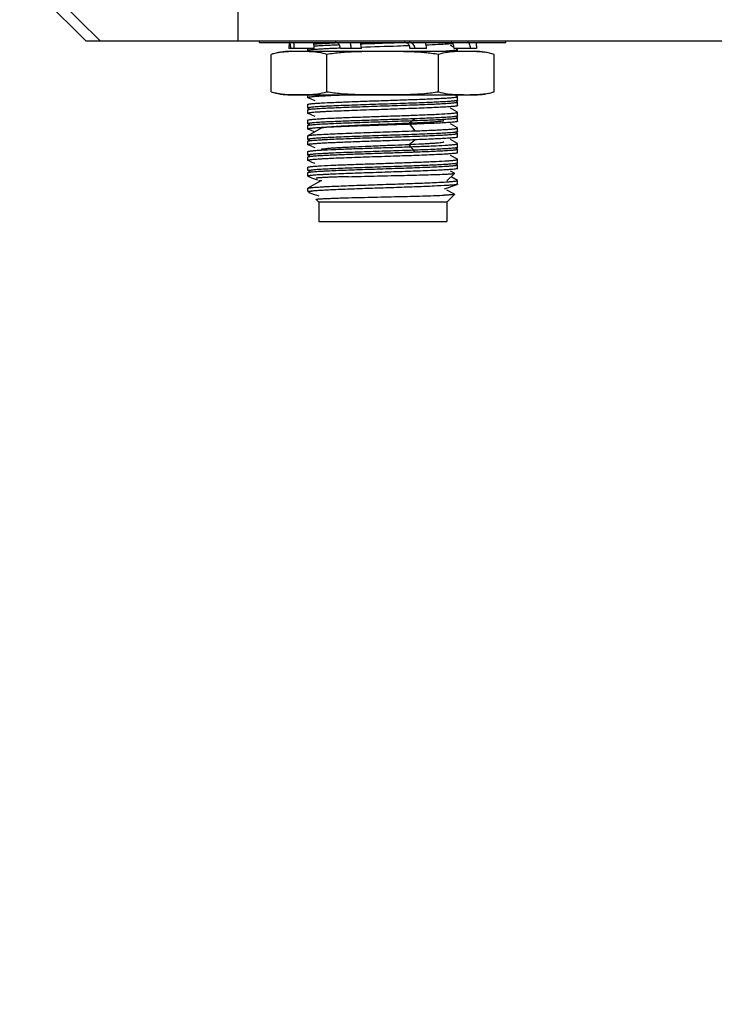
# Model space of a CAD drawing. Header units: millimetres. Extents: x 0 to 776, y 0 to 509.
# Tile 18 of 100: x 163 to 191, y 120 to 160. Entities that reach past the tile are written whole.
import ezdxf

# ---------------------------------------------------------------- set-up
doc = ezdxf.new("R2010")
doc.units = ezdxf.units.MM
for name, color, linetype in [('DM', 4, 'Continuous'), ('INTFCLR_2035467', 179, 'Continuous'), ('SLD-0', 179, 'Continuous')]:
    doc.layers.add(name, color=color, linetype=linetype)
doc.styles.add('SLDTEXTSTYLE0', font='ROMANS', dxfattribs={"width": 0.84})
doc.styles.add('SLDTEXTSTYLE1', font='ROMANS', dxfattribs={"width": 0.97})
doc.dimstyles.new('SLDDIMSTYLE3', dxfattribs={"dimtxt": 3, "dimasz": 3.302, "dimexe": 0, "dimexo": 0.0625, "dimgap": 0.75, "dimtad": 1, "dimrnd": 1e-09, "dimzin": 4, "dimdsep": 46, "dimtxsty": 'SLDTEXTSTYLE0', "dimblk1": 'NONE', "dimblk2": 'NONE', "dimsah": 1, "dimcen": 0, "dimadec": 0, "dimazin": 1, "dimtfac": 1, "dimtmove": 0, "dimatfit": 3, "dimldrblk": 'NONE', "dimfxl": 1, "dimfrac": 2, "dimtolj": 1, "dimtzin": 12, "dimarcsym": 0})

# ---------------------------------------------------------------- blocks, each defined once
blk = doc.blocks.new('_D_11')
at = {"layer": 'DM', "color": 7}
for p, q in [((304.146, 252.341), (304.146, 262.341)), ((299.146, 257.341), (309.146, 257.341)), ((313.707, 244.121), (308.102, 251.872)), ((330.337, 244.121), (313.707, 244.121))]:
    blk.add_line(p, q, dxfattribs=at)
blk.add_arc((304.146, 257.341), 4.25, 299.1309, 305.9889, dxfattribs=at)
blk.add_solid([(308.44, 252.116), (307.764, 251.627), (306.637, 253.897)], dxfattribs=at)
at = {"layer": 'DM', "color": 7, "char_height": 3, "attachment_point": 1, "style": 'SLDTEXTSTYLE1'}
for s, insert in [('%%c', (319.197, 248.441)), ('2-', (313.514, 248.441)), ('8.50', (323.314, 248.441))]:
    blk.add_mtext(s, dxfattribs=dict(at, insert=insert))
blk = doc.blocks.new('_None')
blk = doc.blocks.new('_D_21')
at = {"layer": 'DM', "color": 7}
for p, q in [((594.08, 192.373), (610.623, 192.373)), ((610.623, 192.373), (618.441, 188.565)), ((623.836, 180.938), (623.836, 190.938)), ((618.836, 185.938), (628.836, 185.938))]:
    blk.add_line(p, q, dxfattribs=at)
blk.add_solid([(618.259, 188.191), (618.624, 188.94), (620.689, 187.471)], dxfattribs=at)
at = {"layer": 'DM', "color": 7, "char_height": 3, "attachment_point": 1, "style": 'SLDTEXTSTYLE1'}
for s, insert in [('%%c', (598.526, 196.693)), ('4-', (592.843, 196.693)), ('7.00', (602.643, 196.693))]:
    blk.add_mtext(s, dxfattribs=dict(at, insert=insert))

msp = doc.modelspace()

# ---------------------------------------------------------------- linework, layer by layer
at = {"layer": 'INTFCLR_2035467', "color": 7, "linetype": 'Continuous'}
for p, q in [((172.449, 159.519), (172.449, 159.581)), ((172.449, 159.519), (182.649, 159.519)), ((182.649, 159.519), (182.649, 159.581)), ((174.713, 159.269), (173.666, 159.269)), ((176.667, 159.269), (175.798, 159.269)), ((179.362, 159.269), (178.676, 159.269)), ((181.431, 159.269), (180.501, 159.269))]:
    msp.add_line(p, q, dxfattribs=at)
for centre, radius, start, end in [((175.004, 159.286), 1.337, 170.1119, 171.1499), ((178.588, 159.269), 0.775, 359.9951, 18.8247), ((181.853, 159.27), 1.469, 174.5696, 175.894)]:
    msp.add_arc(centre, radius, start, end, dxfattribs=at)
for points, knots in [([(173.683, 159.492), (173.68, 159.473), (173.67, 159.4), (173.666, 159.325), (173.666, 159.269)], [0, 0, 0, 0, 0.246377, 1, 1, 1, 1]), ([(173.742, 159.269), (173.742, 159.301), (173.74, 159.347), (173.732, 159.406), (173.724, 159.444), (173.716, 159.471), (173.708, 159.489), (173.7, 159.505), (173.688, 159.519), (173.677, 159.519)], [0, 0, 0, 0, 0.357902, 0.520865, 0.665556, 0.787337, 0.83866, 0.883321, 1, 1, 1, 1]), ([(173.86, 159.519), (173.862, 159.498), (173.869, 159.415), (173.872, 159.332), (173.872, 159.269)], [0, 0, 0, 0, 0.244083, 1, 1, 1, 1]), ([(174.713, 159.269), (174.713, 159.29), (174.711, 159.374), (174.702, 159.457), (174.692, 159.519)], [0, 0, 0, 0, 0.253635, 1, 1, 1, 1]), ([(175.798, 159.269), (175.798, 159.301), (175.787, 159.365), (175.74, 159.448), (175.668, 159.505), (175.61, 159.519), (175.581, 159.519)], [0, 0, 0, 0, 0.26635, 0.5234, 0.766762, 1, 1, 1, 1]), ([(176.194, 159.519), (176.2, 159.498), (176.222, 159.417), (176.231, 159.332), (176.231, 159.269)], [0, 0, 0, 0, 0.248786, 1, 1, 1, 1]), ([(176.667, 159.269), (176.667, 159.29), (176.663, 159.375), (176.645, 159.459), (176.624, 159.519)], [0, 0, 0, 0, 0.250637, 1, 1, 1, 1]), ([(178.676, 159.269), (178.676, 159.294), (178.669, 159.345), (178.637, 159.414), (178.586, 159.47), (178.543, 159.495), (178.52, 159.504)], [0, 0, 0, 0, 0.254502, 0.50643, 0.7547, 1, 1, 1, 1]), ([(178.879, 159.269), (178.879, 159.301), (178.867, 159.366), (178.813, 159.449), (178.733, 159.505), (178.669, 159.519), (178.638, 159.519)], [0, 0, 0, 0, 0.254011, 0.505661, 0.753995, 1, 1, 1, 1]), ([(180.501, 159.269), (180.501, 159.301), (180.497, 159.361), (180.478, 159.431), (180.455, 159.476), (180.435, 159.5), (180.413, 159.515), (180.396, 159.519), (180.388, 159.519)], [0, 0, 0, 0, 0.324375, 0.609333, 0.728662, 0.831115, 0.919356, 1, 1, 1, 1]), ([(181.181, 159.269), (181.181, 159.301), (181.175, 159.361), (181.154, 159.432), (181.127, 159.476), (181.106, 159.5), (181.082, 159.515), (181.064, 159.519), (181.056, 159.519)], [0, 0, 0, 0, 0.318404, 0.601553, 0.722112, 0.826855, 0.917716, 1, 1, 1, 1]), ([(181.41, 159.519), (181.413, 159.498), (181.426, 159.416), (181.431, 159.332), (181.431, 159.269)], [0, 0, 0, 0, 0.245371, 1, 1, 1, 1])]:
    msp.add_open_spline(points, degree=3, knots=knots, dxfattribs=at)
for points in [[(178.52, 159.504), (178.494, 159.513), (178.466, 159.519), (178.438, 159.519)], [(181.41, 159.516), (181.411, 159.516), (181.413, 159.517), (181.414, 159.518)]]:
    msp.add_open_spline(points, degree=3, dxfattribs=at)
at = {"layer": 'SLD-0', "color": 7, "linetype": 'Continuous'}
for p, q in [((171.547, 351.581), (171.547, 159.581)), ((165.261, 159.581), (163.534, 161.308)), ((165.849, 159.581), (164.122, 161.308)), ((165.261, 159.581), (294.626, 159.581)), ((175.673, 159.495), (175.582, 159.491)), ((180.5, 159.312), (180.352, 159.395)), ((172.93, 157.479), (172.93, 159.019)), ((181.368, 159.149), (173.73, 159.149)), ((173.734, 159.138), (173.73, 159.138)), ((174.402, 159.139), (174.386, 159.139)), ((174.402, 159.139), (174.386, 159.139)), ((174.449, 159.178), (174.449, 159.269)), ((174.449, 159.178), (174.449, 159.177)), ((175.239, 157.479), (175.239, 159.019)), ((179.858, 157.479), (179.858, 159.019)), ((180.643, 159.231), (180.576, 159.269)), ((180.649, 159.149), (180.649, 159.225)), ((181.367, 159.138), (181.363, 159.138)), ((182.168, 157.479), (182.168, 159.019)), ((173.73, 157.361), (173.734, 157.361)), ((173.73, 157.349), (181.368, 157.349)), ((174.398, 157.36), (174.402, 157.36)), ((174.398, 157.36), (174.402, 157.36)), ((174.449, 157.361), (174.469, 157.362)), ((174.449, 157.228), (174.449, 157.349)), ((180.643, 157.281), (180.522, 157.349)), ((181.363, 157.361), (181.367, 157.361)), ((174.449, 157.228), (174.449, 157.227)), ((174.449, 156.8), (174.449, 156.95)), ((174.604, 157.169), (174.745, 157.12)), ((175.002, 157.012), (175.007, 157.013)), ((180.643, 157.059), (180.579, 157.096)), ((180.649, 157.053), (180.643, 157.059)), ((180.649, 157.125), (180.649, 157.275)), ((180.649, 156.903), (180.649, 157.053)), ((174.449, 156.8), (174.449, 156.799)), ((174.449, 156.578), (174.449, 156.728)), ((174.449, 156.578), (174.449, 156.577)), ((174.604, 156.519), (174.745, 156.47)), ((180.643, 156.631), (180.352, 156.795)), ((180.649, 156.475), (180.649, 156.625)), ((174.449, 156.15), (174.449, 156.3)), ((174.449, 156.15), (174.449, 156.149)), ((174.449, 155.928), (174.449, 156.078)), ((175.002, 156.362), (175.007, 156.363)), ((178.878, 156.358), (178.642, 156.168)), ((178.642, 156.168), (178.878, 155.858)), ((180.643, 155.981), (180.352, 156.145)), ((180.643, 156.409), (180.579, 156.446)), ((180.649, 156.403), (180.643, 156.409)), ((180.649, 156.253), (180.649, 156.403)), ((174.449, 155.928), (174.449, 155.927)), ((175.005, 155.967), (174.454, 155.656)), ((174.604, 155.869), (174.745, 155.82)), ((175.007, 155.713), (175.022, 155.714)), ((180.643, 155.759), (180.579, 155.796)), ((180.649, 155.753), (180.643, 155.759)), ((180.649, 155.825), (180.649, 155.975)), ((180.649, 155.603), (180.649, 155.753)), ((174.449, 155.5), (174.449, 155.65)), ((174.449, 155.5), (174.449, 155.499)), ((174.449, 155.278), (174.449, 155.428)), ((174.449, 155.278), (174.449, 155.277)), ((178.642, 155.297), (178.878, 155.486)), ((178.878, 154.986), (178.642, 155.297)), ((180.643, 155.331), (180.352, 155.495)), ((180.649, 155.175), (180.649, 155.325)), ((174.449, 154.85), (174.449, 155)), ((174.449, 154.85), (174.449, 154.849)), ((174.604, 155.219), (174.745, 155.17)), ((175.003, 155.063), (175.007, 155.063)), ((180.602, 155.132), (180.579, 155.146)), ((180.643, 155.109), (180.602, 155.132)), ((180.649, 155.103), (180.643, 155.109)), ((180.649, 154.953), (180.649, 155.103)), ((174.449, 154.628), (174.449, 154.778)), ((174.449, 154.628), (174.449, 154.627)), ((174.604, 154.569), (174.745, 154.52)), ((180.643, 154.681), (180.352, 154.845)), ((180.602, 154.482), (180.579, 154.496)), ((180.643, 154.459), (180.602, 154.482)), ((180.649, 154.453), (180.643, 154.459)), ((180.649, 154.525), (180.649, 154.675)), ((180.649, 154.303), (180.649, 154.453)), ((174.449, 154.233), (174.449, 154.35)), ((174.5, 154.182), (174.449, 154.233)), ((174.449, 154.233), (174.608, 154.233)), ((174.449, 153.978), (174.449, 154.128)), ((174.51, 154.175), (174.5, 154.182)), ((174.52, 154.171), (174.51, 154.175)), ((174.52, 154.171), (174.51, 154.175)), ((175.004, 154.413), (175.007, 154.413)), ((180.199, 153.783), (180.515, 154.1)), ((180.514, 154.104), (180.352, 154.195)), ((174.449, 153.978), (174.449, 153.977)), ((174.988, 153.786), (174.454, 153.484)), ((174.604, 153.92), (174.847, 153.835)), ((175.028, 153.783), (174.899, 153.783)), ((174.899, 153.783), (174.899, 153.735)), ((180.109, 153.461), (180.634, 153.643)), ((180.643, 153.809), (180.376, 153.96)), ((180.649, 153.803), (180.643, 153.809)), ((180.649, 153.653), (180.649, 153.803)), ((174.449, 153.361), (174.449, 153.478)), ((174.5, 153.311), (174.449, 153.361)), ((174.449, 153.361), (174.608, 153.361)), ((174.5, 153.311), (174.51, 153.303)), ((174.603, 153.27), (174.899, 153.167)), ((180.514, 153.232), (180.199, 153.41)), ((180.199, 152.911), (180.515, 153.228)), ((174.899, 152.911), (174.79, 153.02)), ((180.199, 152.911), (174.899, 152.911)), ((174.899, 152.911), (174.899, 152.111)), ((180.199, 152.911), (180.199, 152.111)), ((174.899, 152.111), (180.199, 152.111))]:
    msp.add_line(p, q, dxfattribs=at)
for centre, radius, start, end in [((173.73, 156.623), 2.527, 90, 108.4598), ((175.908, 162.846), 3.948, 248.3155, 249.4287), ((181.368, 156.623), 2.527, 71.5402, 90), ((173.73, 159.876), 2.527, 251.5402, 270), ((174.189, 164.729), 7.372, 271.6561, 272.0226), ((181.368, 159.876), 2.527, 270, 288.4598), ((175.91, 160.477), 3.958, 248.3359, 249.4372), ((175.909, 159.822), 3.953, 248.3167, 249.4186), ((175.913, 159.183), 3.964, 248.3265, 249.4249), ((175.909, 158.526), 3.957, 248.3365, 249.4381), ((175.775, 156.648), 3.576, 249.2752, 250.8634)]:
    msp.add_arc(centre, radius, start, end, dxfattribs=at)
for points, knots in [([(175.582, 159.491), (175.412, 159.484), (175.174, 159.473), (174.881, 159.455), (174.758, 159.447), (174.702, 159.442)], [0, 0, 0, 0, 0.579153, 0.811056, 1, 1, 1, 1]), ([(174.709, 159.371), (174.773, 159.376), (174.917, 159.386), (175.264, 159.406), (175.546, 159.418), (175.748, 159.426)], [0, 0, 0, 0, 0.185445, 0.4167, 1, 1, 1, 1]), ([(176.642, 159.46), (176.782, 159.465), (177.348, 159.484), (177.915, 159.503), (178.342, 159.517)], [0, 0, 0, 0, 0.246554, 1, 1, 1, 1]), ([(178.652, 159.378), (178.491, 159.373), (177.828, 159.35), (177.166, 159.328), (176.665, 159.311)], [0, 0, 0, 0, 0.244318, 1, 1, 1, 1]), ([(180.233, 159.449), (180.104, 159.44), (179.81, 159.424), (179.515, 159.412), (179.351, 159.405)], [0, 0, 0, 0, 0.441073, 1, 1, 1, 1]), ([(180.459, 159.467), (180.443, 159.465), (180.368, 159.458), (180.292, 159.453), (180.233, 159.449)], [0, 0, 0, 0, 0.21565, 1, 1, 1, 1]), ([(173.73, 159.138), (173.663, 159.135), (173.496, 159.127), (173.226, 159.099), (173.027, 159.052), (172.93, 159.019)], [0, 0, 0, 0, 0.247691, 0.62069, 1, 1, 1, 1]), ([(174.386, 159.139), (174.277, 159.142), (174.06, 159.144), (173.843, 159.141), (173.734, 159.138)], [0, 0, 0, 0, 0.499989, 1, 1, 1, 1]), ([(175.797, 159.279), (175.698, 159.275), (175.51, 159.267), (175.245, 159.254), (175.014, 159.242), (174.844, 159.231), (174.727, 159.223), (174.655, 159.216), (174.594, 159.21), (174.543, 159.204), (174.504, 159.198), (174.474, 159.192), (174.458, 159.187), (174.449, 159.181), (174.449, 159.178)], [0, 0, 0, 0, 0.218879, 0.415675, 0.587447, 0.731522, 0.792588, 0.846061, 0.891737, 0.929418, 0.958951, 0.980341, 0.993734, 1, 1, 1, 1]), ([(175.239, 159.019), (175.136, 159.054), (174.925, 159.102), (174.711, 159.123), (174.604, 159.13)], [0, 0, 0, 0, 0.504166, 1, 1, 1, 1]), ([(179.858, 159.019), (179.668, 159.051), (179.284, 159.097), (178.706, 159.129), (178.127, 159.141), (177.549, 159.144), (176.97, 159.141), (176.391, 159.129), (175.813, 159.097), (175.43, 159.051), (175.239, 159.019)], [0, 0, 0, 0, 0.124995, 0.249994, 0.374997, 0.5, 0.625002, 0.750005, 0.875004, 1, 1, 1, 1]), ([(181.363, 159.138), (181.238, 159.142), (180.986, 159.144), (180.609, 159.139), (180.23, 159.113), (179.98, 159.06), (179.858, 159.019)], [0, 0, 0, 0, 0.248684, 0.497384, 0.746687, 1, 1, 1, 1]), ([(179.864, 159.149), (179.898, 159.151), (180.021, 159.157), (180.144, 159.165), (180.233, 159.17)], [0, 0, 0, 0, 0.27612, 1, 1, 1, 1]), ([(180.233, 159.17), (180.265, 159.173), (180.325, 159.177), (180.409, 159.183), (180.48, 159.19), (180.539, 159.197), (180.585, 159.203), (180.615, 159.209), (180.633, 159.214), (180.641, 159.217), (180.647, 159.22), (180.649, 159.223), (180.649, 159.225)], [0, 0, 0, 0, 0.227055, 0.426157, 0.596282, 0.736728, 0.847039, 0.926955, 0.95558, 0.976806, 0.991069, 1, 1, 1, 1]), ([(180.649, 159.225), (180.649, 159.225), (180.648, 159.228), (180.645, 159.23), (180.643, 159.231)], [0, 0, 0, 0, 0.186672, 1, 1, 1, 1]), ([(182.168, 159.019), (182.102, 159.041), (181.938, 159.085), (181.669, 159.123), (181.468, 159.134), (181.367, 159.138)], [0, 0, 0, 0, 0.254079, 0.628352, 1, 1, 1, 1]), ([(172.93, 157.479), (172.995, 157.458), (173.16, 157.413), (173.428, 157.375), (173.63, 157.365), (173.73, 157.361)], [0, 0, 0, 0, 0.254079, 0.628352, 1, 1, 1, 1]), ([(173.734, 157.361), (173.845, 157.357), (174.066, 157.355), (174.288, 157.357), (174.398, 157.36)], [0, 0, 0, 0, 0.500009, 1, 1, 1, 1]), ([(176.344, 157.349), (176.209, 157.345), (175.951, 157.335), (175.584, 157.32), (175.26, 157.305), (175.018, 157.292), (174.852, 157.282), (174.748, 157.274), (174.659, 157.267), (174.586, 157.259), (174.528, 157.252), (174.487, 157.245), (174.462, 157.239), (174.451, 157.233), (174.449, 157.23), (174.449, 157.228)], [0, 0, 0, 0, 0.212404, 0.40665, 0.578707, 0.724898, 0.787227, 0.841981, 0.888903, 0.927736, 0.958238, 0.980264, 0.993894, 0.997725, 1, 1, 1, 1]), ([(174.469, 157.362), (174.598, 157.367), (174.858, 157.384), (175.115, 157.438), (175.239, 157.479)], [0, 0, 0, 0, 0.496049, 1, 1, 1, 1]), ([(175.239, 157.479), (175.43, 157.448), (175.813, 157.402), (176.391, 157.37), (176.97, 157.358), (177.549, 157.355), (178.127, 157.358), (178.706, 157.37), (179.284, 157.402), (179.668, 157.448), (179.858, 157.479)], [0, 0, 0, 0, 0.124995, 0.249994, 0.374997, 0.5, 0.625002, 0.750005, 0.875004, 1, 1, 1, 1]), ([(179.858, 157.479), (179.98, 157.439), (180.23, 157.386), (180.609, 157.359), (180.986, 157.354), (181.238, 157.357), (181.363, 157.361)], [0, 0, 0, 0, 0.253312, 0.502615, 0.751315, 1, 1, 1, 1]), ([(181.367, 157.361), (181.434, 157.363), (181.602, 157.371), (181.871, 157.4), (182.07, 157.447), (182.168, 157.479)], [0, 0, 0, 0, 0.247691, 0.620691, 1, 1, 1, 1]), ([(180.233, 157.071), (180.137, 157.064), (179.924, 157.052), (179.424, 157.029), (178.86, 157.007), (178.246, 156.986), (177.75, 156.969), (177.248, 156.952), (176.754, 156.936), (176.281, 156.919), (175.842, 156.902), (175.503, 156.888), (175.257, 156.876), (175.095, 156.868), (174.949, 156.86), (174.821, 156.851), (174.711, 156.843), (174.62, 156.835), (174.548, 156.826), (174.501, 156.819), (174.474, 156.813), (174.462, 156.809), (174.455, 156.806), (174.451, 156.804), (174.449, 156.801), (174.449, 156.8)], [0, 0, 0, 0, 0.049836, 0.1107, 0.258791, 0.342071, 0.428594, 0.51605, 0.602106, 0.684467, 0.760935, 0.829471, 0.860185, 0.888251, 0.913483, 0.935714, 0.954796, 0.970608, 0.98305, 0.992056, 0.995262, 0.997612, 0.998476, 0.999144, 1, 1, 1, 1]), ([(174.449, 156.95), (174.449, 156.95), (174.449, 156.953), (174.452, 156.955), (174.454, 156.956)], [0, 0, 0, 0, 0.185663, 1, 1, 1, 1]), ([(174.454, 156.956), (174.457, 156.957), (174.463, 156.96), (174.481, 156.965), (174.513, 156.971), (174.561, 156.978), (174.624, 156.985), (174.7, 156.992), (174.828, 157.002), (174.93, 157.008), (175.002, 157.012)], [0, 0, 0, 0, 0.016029, 0.038207, 0.101524, 0.190232, 0.304107, 0.442694, 0.605376, 1, 1, 1, 1]), ([(174.454, 156.734), (174.457, 156.736), (174.465, 156.739), (174.488, 156.745), (174.529, 156.752), (174.592, 156.76), (174.675, 156.768), (174.775, 156.776), (174.894, 156.784), (175.029, 156.793), (175.241, 156.804), (175.54, 156.818), (175.937, 156.834), (176.374, 156.851), (176.841, 156.867), (177.327, 156.883), (177.974, 156.905), (178.736, 156.931), (179.54, 156.961), (180.026, 156.985), (180.233, 156.999)], [0, 0, 0, 0, 0.001838, 0.004481, 0.012243, 0.023305, 0.037617, 0.055098, 0.075637, 0.099109, 0.125362, 0.18554, 0.254642, 0.330907, 0.412393, 0.497023, 0.582639, 0.748133, 0.892109, 1, 1, 1, 1]), ([(175.007, 157.013), (175.181, 157.023), (175.57, 157.041), (176.204, 157.066), (176.922, 157.091), (177.679, 157.117), (178.428, 157.142), (179.123, 157.167), (179.646, 157.188), (180.005, 157.207), (180.162, 157.216), (180.233, 157.22)], [0, 0, 0, 0, 0.099655, 0.223508, 0.363816, 0.511792, 0.658173, 0.79379, 0.910154, 0.95879, 1, 1, 1, 1]), ([(180.233, 157.22), (180.265, 157.223), (180.325, 157.227), (180.409, 157.234), (180.48, 157.24), (180.539, 157.247), (180.585, 157.253), (180.615, 157.259), (180.633, 157.264), (180.641, 157.267), (180.647, 157.27), (180.649, 157.273), (180.649, 157.275)], [0, 0, 0, 0, 0.227049, 0.426146, 0.596266, 0.736706, 0.847012, 0.926927, 0.955555, 0.976785, 0.991055, 1, 1, 1, 1]), ([(180.634, 157.115), (180.628, 157.113), (180.611, 157.108), (180.582, 157.103), (180.545, 157.098), (180.477, 157.09), (180.373, 157.08), (180.283, 157.074), (180.233, 157.071)], [0, 0, 0, 0, 0.052047, 0.125204, 0.21954, 0.334897, 0.627611, 1, 1, 1, 1]), ([(180.233, 156.999), (180.265, 157.001), (180.325, 157.005), (180.409, 157.012), (180.48, 157.019), (180.539, 157.025), (180.585, 157.032), (180.619, 157.038), (180.638, 157.043), (180.649, 157.05), (180.649, 157.053)], [0, 0, 0, 0, 0.227184, 0.426446, 0.596757, 0.737321, 0.847719, 0.927684, 0.977491, 1, 1, 1, 1]), ([(180.635, 156.893), (180.628, 156.891), (180.611, 156.887), (180.567, 156.879), (180.49, 156.869), (180.373, 156.859), (180.284, 156.852), (180.233, 156.849)], [0, 0, 0, 0, 0.052143, 0.125298, 0.3347, 0.627349, 1, 1, 1, 1]), ([(180.649, 157.125), (180.649, 157.123), (180.645, 157.12), (180.64, 157.117), (180.637, 157.116), (180.634, 157.115)], [0, 0, 0, 0, 0.340755, 0.625382, 1, 1, 1, 1]), ([(180.649, 156.903), (180.649, 156.901), (180.644, 156.896), (180.638, 156.895), (180.635, 156.893)], [0, 0, 0, 0, 0.341409, 1, 1, 1, 1]), ([(180.649, 157.275), (180.649, 157.275), (180.648, 157.278), (180.645, 157.28), (180.643, 157.281)], [0, 0, 0, 0, 0.186867, 1, 1, 1, 1]), ([(180.233, 156.849), (180.137, 156.843), (179.924, 156.83), (179.424, 156.807), (178.86, 156.786), (178.246, 156.764), (177.75, 156.747), (177.248, 156.731), (176.753, 156.714), (176.281, 156.697), (175.842, 156.681), (175.502, 156.666), (175.257, 156.655), (175.095, 156.646), (174.949, 156.638), (174.821, 156.63), (174.711, 156.621), (174.62, 156.613), (174.548, 156.605), (174.497, 156.597), (174.466, 156.59), (174.452, 156.584), (174.449, 156.58), (174.449, 156.578)], [0, 0, 0, 0, 0.049819, 0.110697, 0.258787, 0.342077, 0.428595, 0.516056, 0.60212, 0.684473, 0.760956, 0.829483, 0.860194, 0.88827, 0.913515, 0.935738, 0.954807, 0.970619, 0.983077, 0.992089, 0.997625, 0.999145, 1, 1, 1, 1]), ([(174.449, 156.728), (174.449, 156.729), (174.449, 156.731), (174.452, 156.733), (174.454, 156.734)], [0, 0, 0, 0, 0.18557, 1, 1, 1, 1]), ([(175.007, 156.363), (175.181, 156.373), (175.57, 156.391), (176.204, 156.416), (176.922, 156.441), (177.679, 156.467), (178.428, 156.492), (179.123, 156.517), (179.718, 156.542), (180.077, 156.56), (180.233, 156.571)], [0, 0, 0, 0, 0.099656, 0.22351, 0.363817, 0.511794, 0.658174, 0.793791, 0.910155, 1, 1, 1, 1]), ([(180.233, 156.571), (180.265, 156.573), (180.325, 156.577), (180.409, 156.584), (180.48, 156.59), (180.539, 156.597), (180.585, 156.603), (180.615, 156.609), (180.633, 156.614), (180.641, 156.617), (180.647, 156.62), (180.649, 156.623), (180.649, 156.625)], [0, 0, 0, 0, 0.227057, 0.426157, 0.596279, 0.73672, 0.847029, 0.926949, 0.955578, 0.976808, 0.991072, 1, 1, 1, 1]), ([(180.649, 156.625), (180.649, 156.625), (180.648, 156.628), (180.645, 156.63), (180.643, 156.631)], [0, 0, 0, 0, 0.186814, 1, 1, 1, 1]), ([(178.878, 156.358), (178.631, 156.349), (178.126, 156.331), (177.491, 156.31), (176.978, 156.293), (176.602, 156.28), (176.241, 156.267), (175.901, 156.254), (175.586, 156.242), (175.303, 156.229), (175.056, 156.216), (174.873, 156.205), (174.748, 156.196), (174.671, 156.189), (174.605, 156.183), (174.55, 156.177), (174.508, 156.17), (174.48, 156.165), (174.463, 156.16), (174.456, 156.157), (174.451, 156.154), (174.449, 156.151), (174.449, 156.15)], [0, 0, 0, 0, 0.166704, 0.34177, 0.428997, 0.51418, 0.59597, 0.673078, 0.744285, 0.808468, 0.864615, 0.911844, 0.931878, 0.949418, 0.9644, 0.976767, 0.98648, 0.99352, 0.996043, 0.997918, 0.999188, 1, 1, 1, 1]), ([(174.449, 156.3), (174.449, 156.3), (174.449, 156.303), (174.452, 156.305), (174.454, 156.306)], [0, 0, 0, 0, 0.18602, 1, 1, 1, 1]), ([(180.233, 156.199), (180.137, 156.193), (179.924, 156.18), (179.424, 156.157), (178.86, 156.136), (178.246, 156.114), (177.75, 156.097), (177.248, 156.081), (176.753, 156.064), (176.281, 156.047), (175.842, 156.031), (175.502, 156.016), (175.257, 156.005), (175.095, 155.996), (174.949, 155.988), (174.821, 155.98), (174.711, 155.971), (174.62, 155.963), (174.548, 155.955), (174.497, 155.947), (174.466, 155.94), (174.452, 155.934), (174.449, 155.93), (174.449, 155.928)], [0, 0, 0, 0, 0.049837, 0.110695, 0.258789, 0.342079, 0.428601, 0.516055, 0.60212, 0.684474, 0.760946, 0.829489, 0.860191, 0.888256, 0.913501, 0.93574, 0.95481, 0.97061, 0.983057, 0.992078, 0.997629, 0.999148, 1, 1, 1, 1]), ([(174.449, 156.078), (174.449, 156.079), (174.449, 156.081), (174.452, 156.083), (174.454, 156.084)], [0, 0, 0, 0, 0.1856, 1, 1, 1, 1]), ([(174.454, 156.306), (174.457, 156.307), (174.463, 156.31), (174.481, 156.315), (174.513, 156.321), (174.561, 156.328), (174.624, 156.335), (174.7, 156.342), (174.828, 156.352), (174.93, 156.358), (175.002, 156.362)], [0, 0, 0, 0, 0.016038, 0.038223, 0.101551, 0.190269, 0.304148, 0.442735, 0.60541, 1, 1, 1, 1]), ([(174.454, 156.084), (174.457, 156.086), (174.465, 156.089), (174.488, 156.095), (174.529, 156.102), (174.593, 156.11), (174.675, 156.118), (174.776, 156.126), (174.894, 156.134), (175.029, 156.143), (175.241, 156.154), (175.541, 156.168), (175.937, 156.184), (176.375, 156.201), (176.842, 156.217), (177.327, 156.233), (177.974, 156.255), (178.736, 156.281), (179.447, 156.308), (179.932, 156.331), (180.14, 156.343), (180.233, 156.349)], [0, 0, 0, 0, 0.001843, 0.004492, 0.012265, 0.023337, 0.037659, 0.055148, 0.075695, 0.099173, 0.125432, 0.185617, 0.254721, 0.330985, 0.412466, 0.497088, 0.582696, 0.748167, 0.892122, 0.951355, 1, 1, 1, 1]), ([(178.642, 156.168), (178.447, 156.16), (178.046, 156.143), (177.443, 156.118), (176.937, 156.098), (176.545, 156.081), (176.27, 156.068), (176.015, 156.056), (175.781, 156.043), (175.574, 156.031), (175.395, 156.019), (175.266, 156.008), (175.179, 155.999), (175.127, 155.993), (175.083, 155.987), (175.049, 155.981), (175.024, 155.975), (175.01, 155.97), (175.005, 155.967)], [0, 0, 0, 0, 0.160894, 0.329938, 0.49724, 0.577156, 0.653023, 0.723692, 0.788135, 0.845452, 0.894755, 0.935324, 0.952172, 0.966649, 0.978695, 0.988263, 0.995347, 1, 1, 1, 1]), ([(180.081, 156.273), (180.073, 156.27), (180.054, 156.265), (180.02, 156.259), (179.977, 156.253), (179.899, 156.243), (179.78, 156.232), (179.61, 156.219), (179.407, 156.207), (179.175, 156.194), (178.916, 156.181), (178.736, 156.172), (178.642, 156.168)], [0, 0, 0, 0, 0.017131, 0.040973, 0.071539, 0.108778, 0.202744, 0.321361, 0.462771, 0.624737, 0.804799, 1, 1, 1, 1]), ([(180.233, 156.421), (180.145, 156.415), (179.951, 156.404), (179.635, 156.388), (179.271, 156.373), (179.013, 156.363), (178.878, 156.358)], [0, 0, 0, 0, 0.194692, 0.42995, 0.700433, 1, 1, 1, 1]), ([(180.634, 156.465), (180.628, 156.463), (180.611, 156.458), (180.582, 156.453), (180.544, 156.448), (180.477, 156.44), (180.373, 156.43), (180.283, 156.424), (180.233, 156.421)], [0, 0, 0, 0, 0.052155, 0.12539, 0.219771, 0.335143, 0.627796, 1, 1, 1, 1]), ([(180.233, 156.349), (180.265, 156.351), (180.325, 156.355), (180.409, 156.362), (180.48, 156.369), (180.539, 156.375), (180.585, 156.382), (180.619, 156.388), (180.638, 156.393), (180.649, 156.4), (180.649, 156.403)], [0, 0, 0, 0, 0.227184, 0.426443, 0.596751, 0.737314, 0.847713, 0.92768, 0.97749, 1, 1, 1, 1]), ([(180.635, 156.243), (180.628, 156.241), (180.612, 156.237), (180.567, 156.229), (180.49, 156.219), (180.373, 156.209), (180.284, 156.202), (180.233, 156.199)], [0, 0, 0, 0, 0.052196, 0.125465, 0.335005, 0.627353, 1, 1, 1, 1]), ([(180.649, 156.475), (180.649, 156.473), (180.645, 156.47), (180.64, 156.467), (180.636, 156.466), (180.634, 156.465)], [0, 0, 0, 0, 0.340285, 0.625043, 1, 1, 1, 1]), ([(180.649, 156.253), (180.649, 156.251), (180.644, 156.246), (180.638, 156.245), (180.635, 156.243)], [0, 0, 0, 0, 0.340255, 1, 1, 1, 1]), ([(180.233, 155.771), (180.137, 155.764), (179.924, 155.752), (179.575, 155.736), (179.171, 155.719), (178.724, 155.702), (178.246, 155.686), (177.75, 155.669), (177.248, 155.652), (176.754, 155.636), (176.281, 155.619), (175.842, 155.602), (175.503, 155.588), (175.257, 155.576), (175.095, 155.568), (174.949, 155.56), (174.821, 155.551), (174.711, 155.543), (174.62, 155.535), (174.548, 155.526), (174.501, 155.519), (174.474, 155.513), (174.462, 155.509), (174.455, 155.506), (174.451, 155.504), (174.449, 155.501), (174.449, 155.5)], [0, 0, 0, 0, 0.049836, 0.110701, 0.180977, 0.258792, 0.342072, 0.428594, 0.516051, 0.602107, 0.684469, 0.760937, 0.829473, 0.860188, 0.888254, 0.913487, 0.935717, 0.9548, 0.970612, 0.983054, 0.99206, 0.995266, 0.997615, 0.998478, 0.999145, 1, 1, 1, 1]), ([(174.454, 155.656), (174.457, 155.657), (174.463, 155.66), (174.481, 155.665), (174.513, 155.671), (174.562, 155.678), (174.625, 155.685), (174.702, 155.692), (174.83, 155.702), (174.934, 155.708), (175.007, 155.713)], [0, 0, 0, 0, 0.015921, 0.037977, 0.101048, 0.189708, 0.303741, 0.442499, 0.605278, 1, 1, 1, 1]), ([(174.454, 155.434), (174.457, 155.436), (174.465, 155.439), (174.488, 155.445), (174.529, 155.452), (174.593, 155.46), (174.675, 155.468), (174.776, 155.476), (174.894, 155.484), (175.03, 155.493), (175.241, 155.504), (175.541, 155.518), (175.937, 155.534), (176.375, 155.551), (176.842, 155.567), (177.327, 155.583), (177.974, 155.605), (178.736, 155.631), (179.447, 155.658), (179.932, 155.681), (180.14, 155.693), (180.233, 155.699)], [0, 0, 0, 0, 0.001844, 0.004494, 0.012269, 0.023345, 0.037669, 0.05516, 0.075708, 0.099188, 0.125448, 0.185635, 0.254739, 0.331003, 0.412483, 0.497104, 0.582709, 0.748176, 0.892126, 0.951356, 1, 1, 1, 1]), ([(175.022, 155.714), (175.139, 155.72), (175.394, 155.733), (175.976, 155.758), (176.798, 155.787), (177.828, 155.821), (178.532, 155.845), (178.878, 155.858)], [0, 0, 0, 0, 0.09091, 0.198871, 0.452683, 0.730891, 1, 1, 1, 1]), ([(178.878, 155.858), (179.013, 155.863), (179.271, 155.872), (179.635, 155.888), (179.951, 155.904), (180.145, 155.915), (180.233, 155.921)], [0, 0, 0, 0, 0.299566, 0.570047, 0.805305, 1, 1, 1, 1]), ([(180.233, 155.921), (180.265, 155.923), (180.325, 155.927), (180.409, 155.934), (180.48, 155.94), (180.539, 155.947), (180.585, 155.953), (180.615, 155.959), (180.633, 155.964), (180.641, 155.967), (180.647, 155.97), (180.649, 155.973), (180.649, 155.975)], [0, 0, 0, 0, 0.227062, 0.426168, 0.596294, 0.736738, 0.84705, 0.926972, 0.955601, 0.976829, 0.991086, 1, 1, 1, 1]), ([(180.634, 155.815), (180.628, 155.813), (180.611, 155.808), (180.582, 155.803), (180.545, 155.798), (180.477, 155.79), (180.373, 155.78), (180.283, 155.774), (180.233, 155.771)], [0, 0, 0, 0, 0.052049, 0.125211, 0.219557, 0.334922, 0.62763, 1, 1, 1, 1]), ([(180.233, 155.699), (180.265, 155.701), (180.325, 155.705), (180.409, 155.712), (180.48, 155.719), (180.539, 155.725), (180.585, 155.732), (180.619, 155.738), (180.638, 155.743), (180.649, 155.75), (180.649, 155.753)], [0, 0, 0, 0, 0.227184, 0.426439, 0.596743, 0.737305, 0.847706, 0.927676, 0.977488, 1, 1, 1, 1]), ([(180.649, 155.825), (180.649, 155.823), (180.645, 155.82), (180.64, 155.817), (180.637, 155.816), (180.634, 155.815)], [0, 0, 0, 0, 0.340809, 0.625409, 1, 1, 1, 1]), ([(180.649, 155.975), (180.649, 155.975), (180.648, 155.978), (180.645, 155.98), (180.643, 155.981)], [0, 0, 0, 0, 0.186355, 1, 1, 1, 1]), ([(174.449, 155.65), (174.449, 155.65), (174.449, 155.653), (174.452, 155.655), (174.454, 155.656)], [0, 0, 0, 0, 0.186272, 1, 1, 1, 1]), ([(178.878, 155.486), (178.631, 155.477), (178.126, 155.46), (177.491, 155.439), (176.978, 155.422), (176.602, 155.409), (176.241, 155.396), (175.901, 155.383), (175.586, 155.37), (175.303, 155.357), (175.056, 155.344), (174.873, 155.333), (174.748, 155.324), (174.671, 155.318), (174.605, 155.311), (174.55, 155.305), (174.508, 155.299), (174.476, 155.292), (174.459, 155.287), (174.449, 155.281), (174.449, 155.278)], [0, 0, 0, 0, 0.166718, 0.341791, 0.429025, 0.514213, 0.59601, 0.673124, 0.744335, 0.808522, 0.864674, 0.911907, 0.931941, 0.949483, 0.964466, 0.976833, 0.986547, 0.993588, 0.997982, 1, 1, 1, 1]), ([(174.449, 155.428), (174.449, 155.429), (174.449, 155.431), (174.452, 155.433), (174.454, 155.434)], [0, 0, 0, 0, 0.185954, 1, 1, 1, 1]), ([(175.005, 155.096), (175.01, 155.099), (175.024, 155.103), (175.049, 155.109), (175.083, 155.115), (175.147, 155.124), (175.249, 155.135), (175.395, 155.147), (175.574, 155.159), (175.781, 155.172), (176.015, 155.184), (176.367, 155.201), (176.845, 155.222), (177.443, 155.247), (178.046, 155.271), (178.447, 155.288), (178.642, 155.297)], [0, 0, 0, 0, 0.004658, 0.01176, 0.02134, 0.033376, 0.064674, 0.105259, 0.154563, 0.211877, 0.276316, 0.346987, 0.502766, 0.67007, 0.839113, 1, 1, 1, 1]), ([(175.007, 155.063), (175.181, 155.073), (175.57, 155.091), (176.204, 155.116), (176.922, 155.141), (177.679, 155.166), (178.428, 155.192), (179.123, 155.217), (179.718, 155.241), (180.077, 155.26), (180.233, 155.27)], [0, 0, 0, 0, 0.099662, 0.223527, 0.363824, 0.511809, 0.658182, 0.793802, 0.910178, 1, 1, 1, 1]), ([(178.642, 155.297), (178.822, 155.305), (179.081, 155.317), (179.407, 155.335), (179.61, 155.348), (179.78, 155.361), (179.914, 155.373), (180.003, 155.384), (180.054, 155.394), (180.074, 155.399), (180.081, 155.401)], [0, 0, 0, 0, 0.375244, 0.53721, 0.678606, 0.797268, 0.891146, 0.958967, 0.982861, 1, 1, 1, 1]), ([(180.234, 155.549), (180.039, 155.536), (179.588, 155.514), (179.135, 155.496), (178.878, 155.487)], [0, 0, 0, 0, 0.429925, 1, 1, 1, 1]), ([(180.233, 155.27), (180.265, 155.273), (180.325, 155.277), (180.409, 155.283), (180.48, 155.29), (180.539, 155.297), (180.585, 155.303), (180.615, 155.309), (180.633, 155.314), (180.641, 155.317), (180.647, 155.32), (180.649, 155.323), (180.649, 155.325)], [0, 0, 0, 0, 0.22722, 0.426364, 0.596404, 0.73664, 0.846793, 0.926715, 0.955394, 0.976695, 0.991037, 1, 1, 1, 1]), ([(180.635, 155.593), (180.628, 155.591), (180.611, 155.587), (180.567, 155.579), (180.49, 155.569), (180.373, 155.559), (180.284, 155.552), (180.234, 155.549)], [0, 0, 0, 0, 0.052242, 0.125654, 0.335515, 0.627781, 1, 1, 1, 1]), ([(180.649, 155.603), (180.649, 155.601), (180.644, 155.596), (180.638, 155.595), (180.635, 155.593)], [0, 0, 0, 0, 0.340149, 1, 1, 1, 1]), ([(180.649, 155.325), (180.649, 155.325), (180.648, 155.328), (180.645, 155.33), (180.643, 155.331)], [0, 0, 0, 0, 0.186203, 1, 1, 1, 1]), ([(174.449, 155), (174.449, 155), (174.449, 155.003), (174.452, 155.005), (174.454, 155.006)], [0, 0, 0, 0, 0.186304, 1, 1, 1, 1]), ([(176.918, 154.991), (176.749, 154.985), (176.423, 154.974), (175.954, 154.957), (175.59, 154.942), (175.325, 154.93), (175.15, 154.921), (174.992, 154.912), (174.853, 154.903), (174.734, 154.895), (174.635, 154.886), (174.557, 154.878), (174.506, 154.87), (174.476, 154.864), (174.463, 154.86), (174.455, 154.857), (174.451, 154.854), (174.449, 154.852), (174.449, 154.85)], [0, 0, 0, 0, 0.204547, 0.395756, 0.568078, 0.64557, 0.716516, 0.780405, 0.836772, 0.885216, 0.925391, 0.957024, 0.979922, 0.988069, 0.994028, 0.99621, 0.997889, 1, 1, 1, 1]), ([(180.233, 154.899), (180.137, 154.893), (179.924, 154.88), (179.424, 154.857), (178.86, 154.835), (178.246, 154.814), (177.75, 154.797), (177.248, 154.781), (176.754, 154.764), (176.281, 154.747), (175.842, 154.731), (175.503, 154.716), (175.257, 154.705), (175.095, 154.696), (174.949, 154.688), (174.821, 154.68), (174.711, 154.671), (174.62, 154.663), (174.548, 154.655), (174.497, 154.647), (174.466, 154.64), (174.452, 154.634), (174.449, 154.63), (174.449, 154.628)], [0, 0, 0, 0, 0.049835, 0.110703, 0.258794, 0.342073, 0.428596, 0.516053, 0.60211, 0.684472, 0.76094, 0.829478, 0.860192, 0.888259, 0.91349, 0.935722, 0.954804, 0.970617, 0.983059, 0.992065, 0.997615, 0.999143, 1, 1, 1, 1]), ([(174.454, 155.006), (174.457, 155.007), (174.463, 155.01), (174.481, 155.015), (174.513, 155.021), (174.561, 155.028), (174.624, 155.035), (174.7, 155.042), (174.828, 155.052), (174.931, 155.058), (175.003, 155.063)], [0, 0, 0, 0, 0.015952, 0.038055, 0.101315, 0.190164, 0.304172, 0.442776, 0.605372, 1, 1, 1, 1]), ([(174.454, 154.784), (174.459, 154.787), (174.475, 154.792), (174.503, 154.798), (174.543, 154.804), (174.594, 154.81), (174.656, 154.816), (174.76, 154.825), (174.915, 154.836), (175.131, 154.848), (175.382, 154.861), (175.666, 154.873), (175.978, 154.886), (176.313, 154.898), (176.792, 154.915), (177.41, 154.936), (178.149, 154.961), (178.639, 154.978), (178.878, 154.986)], [0, 0, 0, 0, 0.004088, 0.010665, 0.019766, 0.031374, 0.045459, 0.061971, 0.102034, 0.150982, 0.208093, 0.272522, 0.343311, 0.419408, 0.49968, 0.667919, 0.838054, 1, 1, 1, 1]), ([(180.233, 155.121), (180.142, 155.115), (179.939, 155.103), (179.467, 155.08), (178.775, 155.054), (177.873, 155.023), (177.24, 155.002), (176.918, 154.991)], [0, 0, 0, 0, 0.082849, 0.183429, 0.427621, 0.708911, 1, 1, 1, 1]), ([(178.878, 154.986), (179.013, 154.991), (179.271, 155.001), (179.635, 155.017), (179.951, 155.032), (180.145, 155.043), (180.233, 155.049)], [0, 0, 0, 0, 0.299567, 0.57005, 0.805307, 1, 1, 1, 1]), ([(180.634, 155.165), (180.628, 155.163), (180.611, 155.158), (180.582, 155.153), (180.545, 155.148), (180.477, 155.14), (180.373, 155.13), (180.283, 155.124), (180.233, 155.121)], [0, 0, 0, 0, 0.052041, 0.125197, 0.219538, 0.334901, 0.627618, 1, 1, 1, 1]), ([(180.233, 155.049), (180.265, 155.051), (180.325, 155.055), (180.409, 155.062), (180.48, 155.068), (180.539, 155.075), (180.585, 155.082), (180.619, 155.088), (180.638, 155.093), (180.649, 155.1), (180.649, 155.103)], [0, 0, 0, 0, 0.227181, 0.426432, 0.596732, 0.737296, 0.847701, 0.927675, 0.97749, 1, 1, 1, 1]), ([(180.634, 154.943), (180.628, 154.941), (180.611, 154.937), (180.567, 154.929), (180.49, 154.919), (180.373, 154.909), (180.283, 154.902), (180.233, 154.899)], [0, 0, 0, 0, 0.052031, 0.125195, 0.334889, 0.627672, 1, 1, 1, 1]), ([(180.649, 155.175), (180.649, 155.173), (180.645, 155.17), (180.64, 155.167), (180.637, 155.166), (180.634, 155.165)], [0, 0, 0, 0, 0.34107, 0.625592, 1, 1, 1, 1]), ([(180.649, 154.953), (180.649, 154.951), (180.643, 154.946), (180.638, 154.945), (180.634, 154.943)], [0, 0, 0, 0, 0.341388, 1, 1, 1, 1]), ([(174.449, 154.778), (174.449, 154.779), (174.449, 154.781), (174.452, 154.783), (174.454, 154.784)], [0, 0, 0, 0, 0.185575, 1, 1, 1, 1]), ([(180.233, 154.471), (180.15, 154.465), (179.968, 154.454), (179.544, 154.434), (178.923, 154.409), (178.107, 154.381), (177.245, 154.352), (176.408, 154.324), (175.758, 154.299), (175.301, 154.279), (175.023, 154.264), (174.797, 154.25), (174.665, 154.239), (174.608, 154.233)], [0, 0, 0, 0, 0.044345, 0.097569, 0.226135, 0.375212, 0.532622, 0.685503, 0.821364, 0.879366, 0.929116, 0.969601, 1, 1, 1, 1]), ([(175.007, 154.413), (175.181, 154.423), (175.57, 154.441), (176.204, 154.466), (176.922, 154.491), (177.679, 154.516), (178.428, 154.542), (179.123, 154.567), (179.718, 154.591), (180.077, 154.61), (180.233, 154.62)], [0, 0, 0, 0, 0.099643, 0.223515, 0.363817, 0.511796, 0.658177, 0.793786, 0.910171, 1, 1, 1, 1]), ([(180.233, 154.62), (180.265, 154.623), (180.325, 154.627), (180.409, 154.633), (180.48, 154.64), (180.539, 154.647), (180.585, 154.653), (180.615, 154.659), (180.633, 154.664), (180.641, 154.667), (180.647, 154.67), (180.649, 154.673), (180.649, 154.675)], [0, 0, 0, 0, 0.227283, 0.426303, 0.596179, 0.736455, 0.846758, 0.926821, 0.955529, 0.976815, 0.991092, 1, 1, 1, 1]), ([(180.634, 154.515), (180.628, 154.512), (180.611, 154.508), (180.582, 154.503), (180.544, 154.498), (180.477, 154.49), (180.373, 154.48), (180.283, 154.474), (180.233, 154.471)], [0, 0, 0, 0, 0.052172, 0.125419, 0.21981, 0.335186, 0.627827, 1, 1, 1, 1]), ([(180.233, 154.399), (180.265, 154.401), (180.325, 154.405), (180.409, 154.412), (180.48, 154.419), (180.539, 154.425), (180.585, 154.432), (180.619, 154.438), (180.638, 154.444), (180.649, 154.45), (180.649, 154.453)], [0, 0, 0, 0, 0.227186, 0.426448, 0.59676, 0.737326, 0.847725, 0.927691, 0.977497, 1, 1, 1, 1]), ([(180.649, 154.525), (180.649, 154.523), (180.645, 154.52), (180.64, 154.517), (180.636, 154.516), (180.634, 154.515)], [0, 0, 0, 0, 0.340556, 0.625236, 1, 1, 1, 1]), ([(180.649, 154.675), (180.649, 154.675), (180.648, 154.678), (180.645, 154.68), (180.643, 154.681)], [0, 0, 0, 0, 0.186214, 1, 1, 1, 1]), ([(174.449, 154.35), (174.449, 154.35), (174.449, 154.353), (174.452, 154.355), (174.454, 154.356)], [0, 0, 0, 0, 0.186343, 1, 1, 1, 1]), ([(174.449, 154.128), (174.449, 154.129), (174.449, 154.131), (174.452, 154.133), (174.454, 154.134)], [0, 0, 0, 0, 0.185607, 1, 1, 1, 1]), ([(176.918, 154.119), (176.749, 154.114), (176.423, 154.102), (175.954, 154.085), (175.59, 154.07), (175.325, 154.058), (175.15, 154.049), (174.992, 154.041), (174.853, 154.032), (174.734, 154.023), (174.635, 154.015), (174.557, 154.006), (174.501, 153.998), (174.468, 153.99), (174.453, 153.984), (174.449, 153.98), (174.449, 153.978)], [0, 0, 0, 0, 0.20455, 0.395763, 0.568088, 0.645578, 0.716527, 0.780413, 0.836783, 0.885225, 0.925405, 0.957035, 0.979935, 0.994029, 0.997885, 1, 1, 1, 1]), ([(174.454, 154.356), (174.457, 154.357), (174.463, 154.36), (174.481, 154.365), (174.513, 154.371), (174.561, 154.378), (174.624, 154.385), (174.7, 154.392), (174.828, 154.402), (174.931, 154.408), (175.004, 154.413)], [0, 0, 0, 0, 0.015967, 0.038132, 0.101553, 0.190387, 0.304266, 0.442725, 0.605264, 1, 1, 1, 1]), ([(174.454, 154.134), (174.457, 154.136), (174.465, 154.139), (174.488, 154.145), (174.529, 154.152), (174.593, 154.16), (174.675, 154.168), (174.776, 154.176), (174.894, 154.184), (175.03, 154.193), (175.241, 154.204), (175.541, 154.218), (175.937, 154.234), (176.375, 154.251), (176.842, 154.267), (177.327, 154.283), (177.974, 154.305), (178.736, 154.331), (179.447, 154.358), (179.932, 154.381), (180.14, 154.393), (180.233, 154.399)], [0, 0, 0, 0, 0.001845, 0.004494, 0.012268, 0.023342, 0.037664, 0.055153, 0.0757, 0.099179, 0.125438, 0.185623, 0.254727, 0.330991, 0.412471, 0.497093, 0.5827, 0.74817, 0.892124, 0.951355, 1, 1, 1, 1]), ([(174.5, 154.182), (174.498, 154.184), (174.496, 154.186), (174.495, 154.19), (174.496, 154.192)], [0, 0, 0, 0, 0.548585, 1, 1, 1, 1]), ([(174.496, 154.192), (174.496, 154.196), (174.503, 154.202), (174.514, 154.208), (174.533, 154.216), (174.564, 154.224), (174.592, 154.23), (174.608, 154.233)], [0, 0, 0, 0, 0.109108, 0.195034, 0.305251, 0.601654, 1, 1, 1, 1]), ([(176.135, 153.961), (176.487, 153.971), (177.213, 153.988), (178.278, 154.013), (179.131, 154.033), (179.723, 154.051), (179.975, 154.06), (180.088, 154.065)], [0, 0, 0, 0, 0.267273, 0.551222, 0.808267, 0.914327, 1, 1, 1, 1]), ([(180.233, 154.249), (180.031, 154.236), (179.559, 154.212), (178.775, 154.182), (177.873, 154.151), (177.24, 154.13), (176.918, 154.119)], [0, 0, 0, 0, 0.18343, 0.427623, 0.708912, 1, 1, 1, 1]), ([(180.088, 154.065), (180.12, 154.067), (180.179, 154.069), (180.262, 154.074), (180.334, 154.078), (180.394, 154.082), (180.442, 154.086), (180.474, 154.09), (180.494, 154.093), (180.504, 154.095), (180.511, 154.097), (180.514, 154.099), (180.515, 154.1)], [0, 0, 0, 0, 0.22076, 0.415446, 0.583119, 0.723159, 0.8351, 0.918564, 0.949537, 0.973327, 0.990033, 1, 1, 1, 1]), ([(180.634, 154.293), (180.628, 154.291), (180.611, 154.287), (180.567, 154.279), (180.49, 154.269), (180.373, 154.259), (180.283, 154.252), (180.233, 154.249)], [0, 0, 0, 0, 0.052024, 0.125183, 0.334872, 0.627662, 1, 1, 1, 1]), ([(180.515, 154.1), (180.516, 154.1), (180.517, 154.102), (180.515, 154.103), (180.514, 154.104)], [0, 0, 0, 0, 0.415323, 1, 1, 1, 1]), ([(180.649, 154.303), (180.649, 154.301), (180.643, 154.296), (180.638, 154.295), (180.634, 154.293)], [0, 0, 0, 0, 0.341411, 1, 1, 1, 1]), ([(174.454, 153.484), (174.457, 153.486), (174.465, 153.489), (174.488, 153.495), (174.529, 153.502), (174.593, 153.51), (174.675, 153.518), (174.776, 153.526), (174.894, 153.534), (175.03, 153.543), (175.241, 153.554), (175.541, 153.568), (175.937, 153.584), (176.375, 153.601), (176.842, 153.617), (177.327, 153.633), (177.974, 153.655), (178.736, 153.681), (179.447, 153.708), (179.932, 153.731), (180.14, 153.743), (180.233, 153.749)], [0, 0, 0, 0, 0.001845, 0.004495, 0.012271, 0.023346, 0.03767, 0.055161, 0.075709, 0.099188, 0.125448, 0.185634, 0.254739, 0.331002, 0.412482, 0.497103, 0.582708, 0.748175, 0.892126, 0.951356, 1, 1, 1, 1]), ([(176.135, 153.961), (176.041, 153.959), (175.862, 153.954), (175.608, 153.946), (175.383, 153.938), (175.216, 153.931), (175.099, 153.925), (175.026, 153.921), (174.962, 153.917), (174.908, 153.913), (174.864, 153.909), (174.83, 153.905), (174.809, 153.902), (174.797, 153.899), (174.793, 153.897), (174.791, 153.896)], [0, 0, 0, 0, 0.209148, 0.399173, 0.567085, 0.710415, 0.77216, 0.826955, 0.874562, 0.914811, 0.947566, 0.972709, 0.990169, 0.996021, 1, 1, 1, 1]), ([(180.233, 153.749), (180.265, 153.751), (180.325, 153.755), (180.409, 153.762), (180.48, 153.769), (180.539, 153.775), (180.585, 153.782), (180.619, 153.788), (180.638, 153.794), (180.649, 153.8), (180.649, 153.803)], [0, 0, 0, 0, 0.227188, 0.426449, 0.596759, 0.737324, 0.847725, 0.927692, 0.977498, 1, 1, 1, 1]), ([(180.634, 153.643), (180.628, 153.641), (180.611, 153.637), (180.567, 153.629), (180.49, 153.619), (180.373, 153.609), (180.283, 153.602), (180.233, 153.599)], [0, 0, 0, 0, 0.052144, 0.125388, 0.335143, 0.627867, 1, 1, 1, 1]), ([(180.649, 153.653), (180.649, 153.651), (180.643, 153.646), (180.638, 153.644), (180.634, 153.643)], [0, 0, 0, 0, 0.340936, 1, 1, 1, 1]), ([(174.449, 153.478), (174.449, 153.479), (174.449, 153.481), (174.452, 153.483), (174.454, 153.484)], [0, 0, 0, 0, 0.185984, 1, 1, 1, 1]), ([(174.608, 153.361), (174.589, 153.358), (174.563, 153.352), (174.532, 153.343), (174.515, 153.337), (174.504, 153.331), (174.497, 153.325), (174.495, 153.316), (174.498, 153.312), (174.5, 153.311)], [0, 0, 0, 0, 0.436799, 0.602074, 0.732162, 0.828516, 0.895099, 0.943884, 1, 1, 1, 1]), ([(180.233, 153.599), (180.051, 153.587), (179.627, 153.566), (178.923, 153.538), (178.107, 153.509), (177.245, 153.481), (176.408, 153.452), (175.665, 153.424), (175.132, 153.4), (174.797, 153.378), (174.665, 153.367), (174.608, 153.361)], [0, 0, 0, 0, 0.097571, 0.226136, 0.375212, 0.532619, 0.685498, 0.82136, 0.929111, 0.969601, 1, 1, 1, 1]), ([(180.515, 153.228), (180.514, 153.227), (180.511, 153.226), (180.504, 153.224), (180.494, 153.221), (180.474, 153.218), (180.442, 153.215), (180.394, 153.21), (180.334, 153.206), (180.262, 153.202), (180.179, 153.198), (180.12, 153.195), (180.088, 153.194)], [0, 0, 0, 0, 0.010007, 0.026744, 0.050534, 0.081468, 0.164855, 0.276802, 0.416894, 0.58465, 0.779324, 1, 1, 1, 1]), ([(180.514, 153.232), (180.515, 153.232), (180.517, 153.231), (180.516, 153.229), (180.515, 153.228)], [0, 0, 0, 0, 0.58353, 1, 1, 1, 1]), ([(174.79, 153.02), (174.789, 153.021), (174.788, 153.023), (174.79, 153.024), (174.791, 153.025)], [0.002361, 0.002361, 0.002361, 0.002361, 0.4162015, 1, 1, 1, 1]), ([(174.791, 153.025), (174.795, 153.027), (174.807, 153.03), (174.83, 153.034), (174.864, 153.038), (174.908, 153.042), (174.962, 153.046), (175.053, 153.051), (175.191, 153.058), (175.383, 153.066), (175.608, 153.074), (175.862, 153.082), (176.041, 153.087), (176.135, 153.09)], [0, 0, 0, 0, 0.009813, 0.027259, 0.0524, 0.085157, 0.125423, 0.173044, 0.289562, 0.432894, 0.600809, 0.790865, 1, 1, 1, 1]), ([(176.135, 153.09), (176.487, 153.099), (177.213, 153.117), (178.279, 153.141), (179.131, 153.162), (179.723, 153.179), (179.975, 153.189), (180.088, 153.194)], [0, 0, 0, 0, 0.267275, 0.551227, 0.808272, 0.914326, 1, 1, 1, 1])]:
    msp.add_open_spline(points, degree=3, knots=knots, dxfattribs=at)
for points in [[(174.604, 159.13), (174.537, 159.134), (174.47, 159.137), (174.402, 159.139)], [(174.604, 157.169), (174.552, 157.187), (174.5, 157.207), (174.449, 157.227)], [(174.604, 156.519), (174.552, 156.537), (174.5, 156.557), (174.449, 156.577)], [(174.604, 155.869), (174.552, 155.888), (174.5, 155.907), (174.449, 155.927)], [(174.604, 155.219), (174.552, 155.237), (174.5, 155.257), (174.449, 155.277)], [(174.604, 154.569), (174.552, 154.587), (174.5, 154.607), (174.449, 154.627)], [(174.604, 153.92), (174.552, 153.938), (174.5, 153.957), (174.449, 153.977)]]:
    msp.add_open_spline(points, degree=3, dxfattribs=at)

# ---------------------------------------------------------------- dimensions: what is measured, and where the dimension line sits
at = {"layer": 'DM', "color": 7}
for p1, text, picture, middle in [((6.489, 5.49), '2-<>', '_D_11', (313.707, 244.121)), ((6.708, 1.999), '4-<>', '_D_21', (610.623, 192.373))]:
    dim = msp.add_diameter_dim_2p(p1=p1, p2=(0, 0), text=text, dimstyle='SLDDIMSTYLE3', dxfattribs=at)
    dim.commit()
    dim.dimension.update_dxf_attribs({"geometry": picture, "text_midpoint": middle, "dimtype": 163})

doc.saveas('drawing.dxf')
